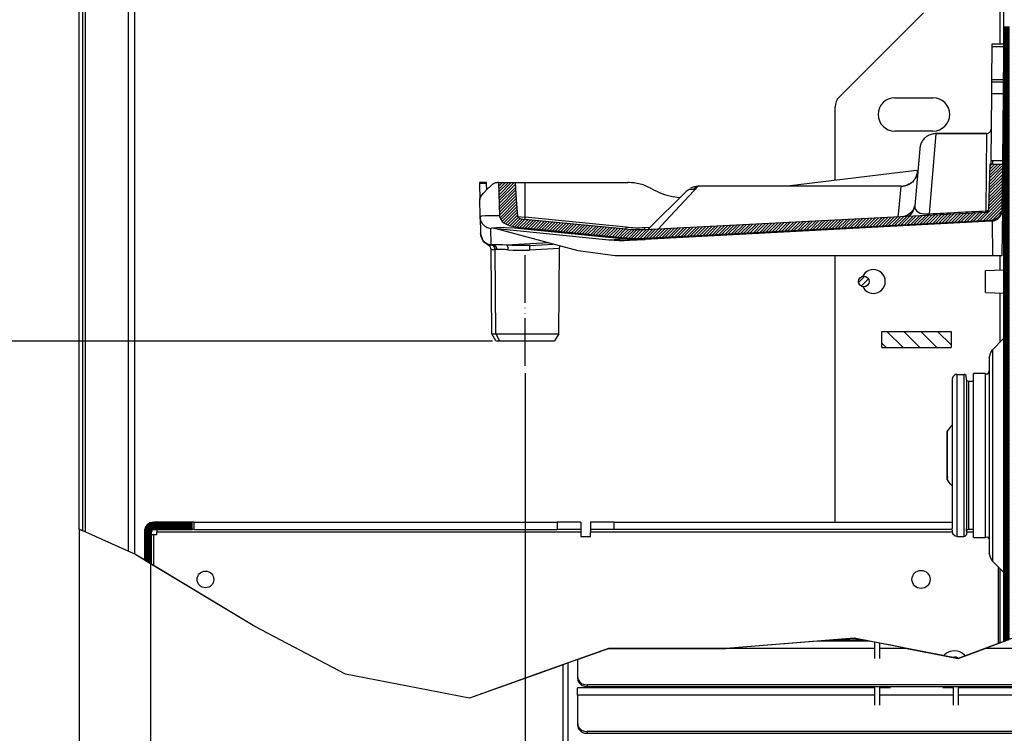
# Model space of a CAD drawing. Header units: inches. Extents: x -626 to 4489, y 2807 to 4201.
# Tile 6 of 52: x -310 to -104, y 3417 to 3567. Entities that reach past the tile are written whole.
import ezdxf

# ---------------------------------------------------------------- set-up
doc = ezdxf.new("R2010")
doc.units = ezdxf.units.IN
doc.linetypes.add('PHANTOM', pattern=[13, 10, -1, 0, -1, 0, -1])
doc.layers.add('1', color=7, linetype='Continuous')
doc.styles.add('CONVERTER_11', font='txt.shx', dxfattribs={"width": 0.9})
doc.dimstyles.new('ME10_DIM_62', dxfattribs={"dimtxt": 12, "dimasz": 12, "dimexe": 2, "dimexo": 1.5, "dimgap": 2, "dimtad": 1, "dimdsep": 46, "dimtxsty": 'CONVERTER_11', "dimsah": 1, "dimcen": 0.09, "dimclrd": 2, "dimclre": 2, "dimclrt": 2, "dimadec": 0, "dimazin": 0, "dimtfac": 1, "dimtdec": 4, "dimtofl": 0, "dimtmove": 0, "dimatfit": 0, "dimfxl": 1, "dimtolj": 1, "dimtzin": 0, "dimarcsym": 0})
doc.dimstyles.new('ME10_DIM_63', dxfattribs={"dimtxt": 12, "dimasz": 12, "dimexe": 2, "dimexo": 1.5, "dimgap": 2, "dimtad": 1, "dimdsep": 46, "dimtxsty": 'CONVERTER_11', "dimsah": 1, "dimcen": 0.09, "dimclrd": 2, "dimclre": 2, "dimclrt": 2, "dimadec": 0, "dimazin": 0, "dimtfac": 1, "dimtdec": 4, "dimtofl": 0, "dimtmove": 0, "dimatfit": 0, "dimfxl": 1, "dimtolj": 1, "dimtzin": 0, "dimarcsym": 0})
doc.dimstyles.new('ME10_DIM_65', dxfattribs={"dimtxt": 12, "dimasz": 12, "dimexe": 2, "dimexo": 1.5, "dimgap": 2, "dimtad": 1, "dimdsep": 46, "dimtxsty": 'CONVERTER_11', "dimsah": 1, "dimcen": 0.09, "dimclrd": 2, "dimclre": 2, "dimclrt": 2, "dimadec": 0, "dimazin": 0, "dimtfac": 1, "dimtdec": 4, "dimtofl": 0, "dimtmove": 0, "dimatfit": 0, "dimfxl": 1, "dimtolj": 1, "dimtzin": 0, "dimarcsym": 0})
doc.dimstyles.new('ME10_DIM_66', dxfattribs={"dimtxt": 12, "dimasz": 12, "dimexe": 2, "dimexo": 1.5, "dimgap": 2, "dimtad": 1, "dimdsep": 46, "dimtxsty": 'CONVERTER_11', "dimsah": 1, "dimcen": 0.09, "dimclrd": 2, "dimclre": 2, "dimclrt": 2, "dimadec": 0, "dimazin": 0, "dimtfac": 1, "dimtdec": 4, "dimtofl": 0, "dimtmove": 0, "dimatfit": 0, "dimfxl": 1, "dimtolj": 1, "dimtzin": 0, "dimarcsym": 0})
doc.dimstyles.new('ME10_DIM_67', dxfattribs={"dimtxt": 12, "dimasz": 12, "dimexe": 2, "dimexo": 1.5, "dimgap": 2, "dimtad": 1, "dimdsep": 46, "dimtxsty": 'CONVERTER_11', "dimsah": 1, "dimcen": 0.09, "dimclrd": 2, "dimclre": 2, "dimclrt": 2, "dimadec": 0, "dimazin": 0, "dimtfac": 1, "dimtdec": 4, "dimtofl": 0, "dimtmove": 0, "dimatfit": 0, "dimfxl": 1, "dimtolj": 1, "dimtzin": 0, "dimarcsym": 0})
doc.dimstyles.new('ME10_DIM_68', dxfattribs={"dimtxt": 12, "dimasz": 12, "dimexe": 2, "dimexo": 1.5, "dimgap": 2, "dimtad": 1, "dimdsep": 46, "dimtxsty": 'CONVERTER_11', "dimsah": 1, "dimcen": 0.09, "dimclrd": 2, "dimclre": 2, "dimclrt": 2, "dimadec": 0, "dimazin": 0, "dimtfac": 1, "dimtdec": 4, "dimtofl": 0, "dimtmove": 0, "dimatfit": 0, "dimfxl": 1, "dimtolj": 1, "dimtzin": 0, "dimarcsym": 0})

# ---------------------------------------------------------------- blocks, each defined once
blk = doc.blocks.new('*D129')
at = {"layer": '1', "color": 3, "lineweight": -2, "transparency": 16777216}
for p, q in [((-204.4, 3492.73), (-204.4, 3239.29)), ((-297.93, 3397.17), (-297.93, 3239.29)), ((-285.93, 3241.29), (-270.26, 3241.29)), ((-216.4, 3241.29), (-232.06, 3241.29))]:
    blk.add_line(p, q, dxfattribs=at)
at = {"layer": '1', "color": 3, "transparency": 16777216}
for points in [[(-285.93, 3243.29), (-285.93, 3239.29), (-297.93, 3241.29)], [(-216.4, 3243.29), (-216.4, 3239.29), (-204.4, 3241.29)]]:
    blk.add_solid(points, dxfattribs=at)
at = {"layer": 'Defpoints', "color": 0, "transparency": 16777216}
for p in [(-204.4, 3494.23), (-297.93, 3398.67), (-204.4, 3241.29)]:
    blk.add_point(p, dxfattribs=at)
at = {"layer": '1', "color": 3, "transparency": 16777216, "insert": (-251.16, 3241.29), "char_height": 12, "attachment_point": 5, "rotation": 0.0001, "style": 'CONVERTER_11'}
blk.add_mtext('\\A1;93,5', dxfattribs=at)
blk = doc.blocks.new('*D130')
at = {"layer": '1', "color": 3, "lineweight": -2, "transparency": 16777216}
for p, q in [((-211.29, 3499.46), (-376.34, 3499.46)), ((-374.34, 3487.46), (-374.34, 3430.42)), ((-374.34, 3327.97), (-374.34, 3385.02)), ((-294.43, 3315.97), (-376.34, 3315.97))]:
    blk.add_line(p, q, dxfattribs=at)
at = {"layer": '1', "color": 3, "transparency": 16777216}
for points in [[(-376.34, 3487.46), (-372.34, 3487.46), (-374.34, 3499.46)], [(-376.34, 3327.97), (-372.34, 3327.97), (-374.34, 3315.97)]]:
    blk.add_solid(points, dxfattribs=at)
at = {"layer": 'Defpoints', "color": 0, "transparency": 16777216}
for p in [(-374.34, 3499.46), (-209.79, 3499.46), (-292.93, 3315.97)]:
    blk.add_point(p, dxfattribs=at)
at = {"layer": '1', "color": 3, "transparency": 16777216, "insert": (-374.34, 3407.72), "char_height": 12, "attachment_point": 5, "rotation": 90, "style": 'CONVERTER_11'}
blk.add_mtext('\\A1;182,5', dxfattribs=at)
blk = doc.blocks.new('*D132')
at = {"layer": '1', "color": 3, "lineweight": -2, "transparency": 16777216}
for p, q in [((-423.39, 3958.25), (-620.51, 3958.25)), ((-618.51, 3946.25), (-618.51, 3653.51)), ((-618.51, 3327.97), (-618.51, 3620.71)), ((-294.43, 3315.97), (-620.51, 3315.97))]:
    blk.add_line(p, q, dxfattribs=at)
at = {"layer": '1', "color": 3, "transparency": 16777216}
for points in [[(-620.51, 3946.25), (-616.51, 3946.25), (-618.51, 3958.25)], [(-620.51, 3327.97), (-616.51, 3327.97), (-618.51, 3315.97)]]:
    blk.add_solid(points, dxfattribs=at)
at = {"layer": 'Defpoints', "color": 0, "transparency": 16777216}
for p in [(-618.51, 3958.25), (-421.89, 3958.25), (-292.93, 3315.97)]:
    blk.add_point(p, dxfattribs=at)
at = {"layer": '1', "color": 3, "transparency": 16777216, "insert": (-618.51, 3637.11), "char_height": 12, "attachment_point": 5, "rotation": 90, "style": 'CONVERTER_11'}
blk.add_mtext('\\A1;642', dxfattribs=at)
blk = doc.blocks.new('*D133')
at = {"layer": '1', "color": 3, "lineweight": -2, "transparency": 16777216}
for p, q in [((-423.28, 3914.9), (-560.46, 3914.9)), ((-558.46, 3902.9), (-558.46, 3631.83)), ((-558.46, 3327.97), (-558.46, 3599.03)), ((-294.43, 3315.97), (-560.46, 3315.97))]:
    blk.add_line(p, q, dxfattribs=at)
at = {"layer": '1', "color": 3, "transparency": 16777216}
for points in [[(-560.46, 3902.9), (-556.46, 3902.9), (-558.46, 3914.9)], [(-560.46, 3327.97), (-556.46, 3327.97), (-558.46, 3315.97)]]:
    blk.add_solid(points, dxfattribs=at)
at = {"layer": 'Defpoints', "color": 0, "transparency": 16777216}
for p in [(-558.46, 3914.9), (-421.78, 3914.9), (-292.93, 3315.97)]:
    blk.add_point(p, dxfattribs=at)
at = {"layer": '1', "color": 3, "transparency": 16777216, "insert": (-558.46, 3615.43), "char_height": 12, "attachment_point": 5, "rotation": 90, "style": 'CONVERTER_11'}
blk.add_mtext('\\A1;599', dxfattribs=at)
blk = doc.blocks.new('*D134')
at = {"layer": '1', "color": 3, "lineweight": -2, "transparency": 16777216}
for p, q in [((-423.03, 3868.55), (-505.7, 3868.55)), ((-503.7, 3856.55), (-503.7, 3608.66)), ((-503.7, 3327.97), (-503.7, 3575.86)), ((-294.43, 3315.97), (-505.7, 3315.97))]:
    blk.add_line(p, q, dxfattribs=at)
at = {"layer": '1', "color": 3, "transparency": 16777216}
for points in [[(-505.7, 3856.55), (-501.7, 3856.55), (-503.7, 3868.55)], [(-505.7, 3327.97), (-501.7, 3327.97), (-503.7, 3315.97)]]:
    blk.add_solid(points, dxfattribs=at)
at = {"layer": 'Defpoints', "color": 0, "transparency": 16777216}
for p in [(-421.53, 3868.55), (-503.7, 3315.97), (-292.93, 3315.97)]:
    blk.add_point(p, dxfattribs=at)
at = {"layer": '1', "color": 3, "transparency": 16777216, "insert": (-503.7, 3592.26), "char_height": 12, "attachment_point": 5, "rotation": 90, "style": 'CONVERTER_11'}
blk.add_mtext('\\A1;552', dxfattribs=at)
blk = doc.blocks.new('*D135')
at = {"layer": '1', "color": 3, "lineweight": -2, "transparency": 16777216}
for p, q in [((-423.07, 3627.76), (-445.03, 3627.76)), ((-443.03, 3615.76), (-443.03, 3486.47)), ((-443.03, 3327.97), (-443.03, 3457.27)), ((-294.43, 3315.97), (-445.03, 3315.97))]:
    blk.add_line(p, q, dxfattribs=at)
at = {"layer": '1', "color": 3, "transparency": 16777216}
for points in [[(-445.03, 3615.76), (-441.03, 3615.76), (-443.03, 3627.76)], [(-445.03, 3327.97), (-441.03, 3327.97), (-443.03, 3315.97)]]:
    blk.add_solid(points, dxfattribs=at)
at = {"layer": 'Defpoints', "color": 0, "transparency": 16777216}
for p in [(-421.57, 3627.76), (-443.03, 3315.97), (-292.93, 3315.97)]:
    blk.add_point(p, dxfattribs=at)
at = {"layer": '1', "color": 3, "transparency": 16777216, "insert": (-443.03, 3471.87), "char_height": 12, "attachment_point": 5, "rotation": 90, "style": 'CONVERTER_11'}
blk.add_mtext('\\A1;312', dxfattribs=at)

msp = doc.modelspace()

# ---------------------------------------------------------------- hatches: boundary and pattern name
at = {"linetype": 'Continuous'}
h = msp.add_hatch(dxfattribs=at)
h.set_pattern_fill('_USER', color=253, scale=0.055243, angle=135, pattern_type=0)
h.set_pattern_definition([(135, (0, 0), (-0.0390625, -0.0390625), [])])
h.paths.add_polyline_path([(-104.127, 3565.372), (-104.127, 3436.434), (-102.927, 3436.881), (-102.927, 3503.85), (-102.927, 3519.176), (-102.927, 3565.372)])
h = msp.add_hatch(dxfattribs=at)
h.set_pattern_fill('_USER', color=253, scale=0.441942, angle=45, pattern_type=0)
h.set_pattern_definition([(45, (0, 0), (-0.3125, 0.3125), [])])
edge = h.paths.add_edge_path()
edge.add_line((-206.161, 3523.325), (-207.666, 3523.682))
edge.add_line((-207.666, 3523.682), (-208.381, 3523.975))
edge.add_line((-208.381, 3523.975), (-208.878, 3524.275))
edge.add_line((-208.878, 3524.275), (-209.21, 3524.556))
edge.add_line((-209.21, 3524.556), (-209.594, 3525.082))
edge.add_line((-209.594, 3525.082), (-209.709, 3525.387))
edge.add_line((-209.709, 3525.387), (-209.756, 3525.71))
edge.add_line((-209.756, 3525.71), (-209.969, 3532.69))
edge.add_line((-209.969, 3532.69), (-206.525, 3532.69))
edge.add_line((-206.525, 3532.69), (-206.275, 3529.132))
edge.add_line((-206.275, 3529.132), (-205.989, 3525.571))
edge.add_line((-205.989, 3525.571), (-205.978, 3525.524))
edge.add_line((-205.978, 3525.524), (-205.955, 3525.474))
edge.add_line((-205.955, 3525.474), (-205.888, 3525.389))
edge.add_line((-205.888, 3525.389), (-205.711, 3525.26))
edge.add_line((-205.711, 3525.26), (-205.308, 3525.093))
edge.add_line((-205.308, 3525.093), (-204.45, 3524.931))
edge.add_line((-204.45, 3524.931), (-183.25, 3522.882))
edge.add_line((-183.25, 3522.882), (-182.28, 3522.806))
edge.add_line((-182.28, 3522.806), (-180.333, 3522.762))
edge.add_line((-180.333, 3522.762), (-179.36, 3522.794))
edge.add_line((-179.36, 3522.794), (-107.847, 3526.437))
edge.add_arc((-107.877, 3527.016), 0.58, 272.94328, 358.11215)
edge.add_line((-107.297, 3526.997), (-107.032, 3536.543))
edge.add_line((-107.032, 3536.543), (-106.374, 3536.554))
edge.add_line((-106.374, 3536.554), (-104.38, 3536.554))
edge.add_line((-104.38, 3536.554), (-104.514, 3527.034))
edge.add_line((-104.514, 3527.034), (-104.617, 3526.378))
edge.add_line((-104.617, 3526.378), (-104.897, 3525.777))
edge.add_line((-104.897, 3525.777), (-105.173, 3525.43))
edge.add_line((-105.173, 3525.43), (-105.51, 3525.14))
edge.add_line((-105.51, 3525.14), (-106.101, 3524.835))
edge.add_line((-106.101, 3524.835), (-106.754, 3524.708))
edge.add_line((-106.754, 3524.708), (-179.262, 3520.932))
edge.add_line((-179.262, 3520.932), (-180.306, 3520.897))
edge.add_line((-180.306, 3520.897), (-182.394, 3520.945))
edge.add_line((-182.394, 3520.945), (-183.435, 3521.028))
edge.add_line((-183.435, 3521.028), (-204.63, 3523.126))
edge.add_line((-204.63, 3523.126), (-206.161, 3523.325))
h = msp.add_hatch(dxfattribs=at)
h.set_pattern_fill('_USER', color=253, scale=0.883883, angle=45, pattern_type=0)
h.set_pattern_definition([(45, (0, 0), (-0.625, 0.625), [])])
edge = h.paths.add_edge_path()
edge.add_arc((-133.427, 3511.952), 1.12, 0, 360)
h = msp.add_hatch(dxfattribs=at)
h.set_pattern_fill('_USER', color=253, scale=2.5, angle=135, pattern_type=0)
h.set_pattern_definition([(135, (0, 0), (-1.767767, -1.767767), [])])
h.paths.add_polyline_path([(-129.627, 3498.101), (-129.627, 3501.472), (-115.127, 3501.472), (-115.127, 3498.101)])
h = msp.add_hatch(dxfattribs=at)
h.set_pattern_fill('_USER', color=253, scale=0.078125, angle=135, pattern_type=0)
h.set_pattern_definition([(135, (0, 0), (-0.0552427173, -0.0552427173), [])])
edge = h.paths.add_edge_path()
edge.add_line((-284.227, 3459.472), (-284.227, 3453.547))
edge.add_line((-284.227, 3453.547), (-282.727, 3452.641))
edge.add_line((-282.727, 3452.641), (-282.727, 3459.472))
edge.add_arc((-282.227, 3459.472), 0.5, 89.99897, 180.00103, ccw=False)
edge.add_line((-282.227, 3459.972), (-274.227, 3459.972))
edge.add_line((-274.227, 3459.972), (-274.227, 3461.472))
edge.add_line((-274.227, 3461.472), (-282.227, 3461.472))
edge.add_arc((-282.227, 3459.472), 2, 89.99974, 180.00026)

# ---------------------------------------------------------------- linework, layer by layer
at = {"color": 9, "linetype": 'Continuous'}
for p, q in [((-287.527, 3455.34), (-287.527, 4022.972)), ((-296.627, 4012.053), (-296.627, 3459.435)), ((-104.927, 3573.295), (-104.927, 3561.722)), ((-104.127, 3565.372), (-102.927, 3565.372)), ((-104.127, 3561.166), (-106.579, 3561.166)), ((-104.14, 3554.259), (-106.639, 3554.259)), ((-106.664, 3551.362), (-104.165, 3551.362)), ((-119.624, 3526.151), (-118.229, 3542.961)), ((-107.729, 3542.961), (-118.229, 3542.961)), ((-107.729, 3542.961), (-107.872, 3526.74)), ((-104.288, 3537.259), (-106.374, 3537.259)), ((-106.374, 3536.554), (-106.374, 3537.259)), ((-212.479, 3532.455), (-213.979, 3532.455)), ((-204.398, 3525.451), (-204.398, 3532.69)), ((-174.94, 3524.64), (-168.067, 3531.972)), ((-126.093, 3526.722), (-125.617, 3531.843)), ((-125.617, 3531.843), (-125.607, 3531.972)), ((-122.935, 3527.159), (-123.342, 3526.539)), ((-122.761, 3527.821), (-122.699, 3527.246)), ((-122.699, 3527.246), (-122.335, 3526.696)), ((-213.584, 3525.633), (-213.858, 3525.507)), ((-212.773, 3525.712), (-213.584, 3525.633)), ((-211.472, 3525.738), (-212.773, 3525.712)), ((-209.756, 3525.71), (-211.472, 3525.738)), ((-205.989, 3525.571), (-204.398, 3525.451)), ((-183.204, 3523.34), (-204.398, 3525.451)), ((-126.207, 3525.499), (-126.093, 3526.722)), ((-124.953, 3525.597), (-125.063, 3525.557)), ((-124.249, 3525.852), (-124.953, 3525.597)), ((-123.745, 3526.169), (-124.249, 3525.852)), ((-123.342, 3526.539), (-123.745, 3526.169)), ((-122.335, 3526.696), (-121.976, 3526.447)), ((-121.976, 3526.447), (-121.591, 3526.284)), ((-121.591, 3526.284), (-121.216, 3526.187)), ((-121.216, 3526.187), (-120.877, 3526.135)), ((-120.877, 3526.135), (-120.591, 3526.112)), ((-120.591, 3526.112), (-120.118, 3526.11)), ((-120.118, 3526.11), (-119.624, 3526.151)), ((-119.582, 3525.837), (-119.624, 3526.151)), ((-107.86, 3526.436), (-107.872, 3526.74)), ((-107.374, 3526.84), (-107.356, 3526.849)), ((-211.604, 3523.072), (-211.308, 3523.22)), ((-211.545, 3519.669), (-211.604, 3523.072)), ((-211.308, 3523.22), (-210.435, 3523.295)), ((-210.435, 3523.295), (-209.568, 3523.301)), ((-209.568, 3523.301), (-208.511, 3523.272)), ((-208.511, 3523.272), (-206.663, 3523.165)), ((-206.663, 3523.165), (-204.645, 3522.99)), ((-179.384, 3523.251), (-178.17, 3523.315)), ((-178.394, 3523.091), (-178.529, 3522.918)), ((-176.537, 3522.938), (-174.94, 3524.64)), ((-204.645, 3522.99), (-183.451, 3520.879)), ((-183.25, 3522.882), (-183.24, 3522.977)), ((-179.365, 3522.887), (-179.36, 3522.794)), ((-178.531, 3522.869), (-178.533, 3522.836)), ((-178.529, 3522.918), (-178.531, 3522.869)), ((-212.203, 3519.632), (-212.036, 3519.609)), ((-212.036, 3519.609), (-211.544, 3519.607)), ((-211.545, 3519.669), (-211.544, 3519.607)), ((-211.073, 3519.623), (-211.545, 3519.669)), ((-211.467, 3519.61), (-211.544, 3519.607)), ((-210.507, 3519.632), (-211.073, 3519.623)), ((-209.86, 3519.626), (-210.507, 3519.632)), ((-209.14, 3519.607), (-209.86, 3519.626)), ((-208.356, 3519.574), (-209.14, 3519.607)), ((-199.546, 3520.035), (-208.356, 3519.574)), ((-207.187, 3519.52), (-208.356, 3519.574)), ((-205.95, 3519.479), (-207.187, 3519.52)), ((-204.676, 3519.469), (-205.95, 3519.479)), ((-204.505, 3519.474), (-204.676, 3519.469)), ((-186.865, 3520.7), (-183.451, 3520.879)), ((-211.566, 3518.709), (-211.36, 3518.663)), ((-211.36, 3518.663), (-210.756, 3518.623)), ((-210.756, 3518.623), (-210.688, 3518.626)), ((-210.553, 3500.965), (-210.688, 3518.626)), ((-207.958, 3518.591), (-206.906, 3518.534)), ((-206.906, 3518.534), (-204.636, 3518.478)), ((-204.636, 3518.478), (-203.476, 3518.517)), ((-197.237, 3518.889), (-203.476, 3518.517)), ((-197.267, 3518.887), (-197.237, 3518.889)), ((-197.237, 3518.889), (-197.267, 3518.887)), ((-104.927, 3517.334), (-104.927, 3514.384)), ((-104.927, 3509.544), (-104.927, 3499.169)), ((-210.553, 3500.965), (-209.793, 3499.465)), ((-106.482, 3497.614), (-106.482, 3453.331)), ((-113.926, 3492.472), (-113.926, 3469.568)), ((-112.427, 3492.472), (-112.427, 3469.568)), ((-107.927, 3458.272), (-107.927, 3492.672)), ((-111.427, 3490.887), (-111.427, 3490.972)), ((-111.427, 3459.972), (-111.427, 3490.887)), ((-115.909, 3480.494), (-115.909, 3480.623)), ((-115.909, 3470.321), (-115.909, 3480.494)), ((-113.926, 3469.568), (-113.926, 3458.472)), ((-112.427, 3469.568), (-112.427, 3458.472)), ((-281.627, 3459.472), (-192.727, 3459.472)), ((-190.727, 3459.472), (-114.851, 3459.472)), ((-111.927, 3459.472), (-110.427, 3459.472)), ((-282.227, 3452.339), (-282.227, 3458.872)), ((-282.927, 3452.762), (-282.927, 3398.672)), ((-104.927, 3451.775), (-104.927, 3436.135)), ((-139.597, 3436.547), (-139.597, 3436.802)), ((-139.097, 3436.547), (-139.097, 3436.802)), ((-131.127, 3434.998), (-162.277, 3434.998)), ((-124.388, 3434.998), (-130.127, 3434.998)), ((54.323, 3434.998), (-107.974, 3434.998)), ((-196.477, 3398.772), (-196.477, 3431.585)), ((-191.427, 3427.359), (-191.427, 3427.002)), ((-139.597, 3426.747), (-139.597, 3427.002)), ((-139.097, 3426.747), (-139.097, 3427.002)), ((-104.927, 3427.002), (-104.927, 3426.747)), ((-131.127, 3425.198), (-193.427, 3425.198)), ((-114.627, 3425.198), (-130.127, 3425.198)), ((54.323, 3425.198), (-113.627, 3425.198)), ((-191.427, 3417.559), (-191.427, 3417.202))]:
    msp.add_line(p, q, dxfattribs=at)
at = {"color": 7, "linetype": 'Continuous'}
for p, q in [((-286.227, 3454.755), (-286.227, 4022.972)), ((-297.127, 3459.66), (-297.127, 4011.871)), ((-297.927, 3460.02), (-297.927, 4001.581)), ((-104.127, 3569.372), (-104.127, 3565.372)), ((-120.927, 3568.307), (-138.548, 3550.685)), ((-104.127, 3565.372), (-104.127, 3436.434)), ((-106.579, 3561.166), (-106.639, 3554.259)), ((-106.574, 3561.722), (-106.579, 3561.166)), ((-104.127, 3561.722), (-106.574, 3561.722)), ((-106.639, 3554.259), (-106.644, 3553.703)), ((-104.145, 3553.703), (-104.14, 3554.259)), ((-104.14, 3554.259), (-104.127, 3555.776)), ((-106.644, 3553.703), (-106.664, 3551.362)), ((-104.145, 3553.703), (-106.644, 3553.703)), ((-104.165, 3551.362), (-104.145, 3553.703)), ((-126.927, 3550.472), (-118.927, 3550.472)), ((-106.664, 3551.362), (-106.787, 3537.255)), ((-104.288, 3537.259), (-104.165, 3551.362)), ((-139.427, 3533.203), (-139.427, 3548.564)), ((-104.212, 3545.972), (-104.188, 3545.972)), ((-104.188, 3545.972), (-104.127, 3545.972)), ((-118.927, 3543.472), (-126.927, 3543.472)), ((-118.229, 3542.961), (-107.729, 3542.961)), ((-121.716, 3539.767), (-122.761, 3527.821)), ((-107.032, 3536.543), (-107.297, 3526.997)), ((-106.374, 3536.554), (-107.032, 3536.543)), ((-106.787, 3537.255), (-106.793, 3536.55)), ((-106.374, 3536.554), (-104.38, 3536.554)), ((-104.38, 3536.554), (-104.514, 3527.034)), ((-104.38, 3536.554), (-104.295, 3536.554)), ((-104.378, 3527.047), (-104.295, 3536.554)), ((-104.127, 3536.005), (-104.3, 3535.956)), ((-104.295, 3536.554), (-104.288, 3537.259)), ((-149.451, 3531.972), (-122.965, 3535.224)), ((-122.965, 3535.224), (-122.105, 3535.319)), ((-122.741, 3533.384), (-122.816, 3533.296)), ((-122.668, 3533.483), (-122.741, 3533.384)), ((-122.596, 3533.593), (-122.668, 3533.483)), ((-122.526, 3533.716), (-122.596, 3533.593)), ((-122.459, 3533.854), (-122.526, 3533.716)), ((-122.394, 3534.009), (-122.459, 3533.854)), ((-122.331, 3534.182), (-122.394, 3534.009)), ((-122.272, 3534.377), (-122.331, 3534.182)), ((-122.217, 3534.597), (-122.272, 3534.377)), ((-122.167, 3534.845), (-122.217, 3534.597)), ((-122.122, 3535.126), (-122.167, 3534.845)), ((-212.483, 3532.69), (-213.983, 3532.69)), ((-213.983, 3532.69), (-213.983, 3532.674)), ((-213.983, 3532.674), (-213.982, 3532.629)), ((-213.982, 3532.629), (-213.981, 3532.555)), ((-213.981, 3532.555), (-213.979, 3532.455)), ((-213.979, 3532.455), (-213.92, 3529.06)), ((-213.12, 3530.488), (-212.202, 3531.417)), ((-212.482, 3532.674), (-212.483, 3532.69)), ((-212.482, 3532.629), (-212.482, 3532.674)), ((-212.48, 3532.555), (-212.482, 3532.629)), ((-212.479, 3532.455), (-212.48, 3532.555)), ((-212.456, 3531.16), (-212.479, 3532.455)), ((-212.202, 3531.417), (-211.02, 3532.455)), ((-211.02, 3532.455), (-210.671, 3532.637)), ((-210.281, 3532.69), (-210.671, 3532.637)), ((-210.671, 3532.637), (-210.281, 3532.69)), ((-209.969, 3532.69), (-210.281, 3532.69)), ((-209.969, 3532.69), (-209.756, 3525.71)), ((-209.969, 3532.69), (-206.525, 3532.69)), ((-206.525, 3532.69), (-206.275, 3529.132)), ((-206.525, 3532.69), (-204.398, 3532.69)), ((-204.398, 3532.69), (-183.25, 3532.69)), ((-183.25, 3532.69), (-182.874, 3532.69)), ((-168.067, 3531.972), (-169.135, 3531.208)), ((-168.067, 3531.972), (-125.607, 3531.972)), ((-125.612, 3531.902), (-125.617, 3531.843)), ((-125.607, 3531.972), (-125.612, 3531.902)), ((-125.612, 3531.902), (-125.237, 3531.936)), ((-125.609, 3531.933), (-125.612, 3531.902)), ((-125.607, 3531.972), (-125.237, 3531.936)), ((-125.093, 3531.94), (-125.237, 3531.936)), ((-124.949, 3531.953), (-125.093, 3531.94)), ((-124.806, 3531.975), (-124.949, 3531.953)), ((-124.664, 3532.005), (-124.806, 3531.975)), ((-124.522, 3532.045), (-124.664, 3532.005)), ((-124.381, 3532.094), (-124.522, 3532.045)), ((-124.346, 3532.108), (-124.381, 3532.094)), ((-123.978, 3532.323), (-124.346, 3532.108)), ((-123.887, 3532.359), (-123.978, 3532.323)), ((-123.768, 3532.417), (-123.887, 3532.359)), ((-123.65, 3532.483), (-123.768, 3532.417)), ((-123.533, 3532.558), (-123.65, 3532.483)), ((-123.419, 3532.642), (-123.533, 3532.558)), ((-123.306, 3532.736), (-123.419, 3532.642)), ((-123.262, 3532.778), (-123.306, 3532.736)), ((-123.251, 3532.788), (-123.262, 3532.778)), ((-122.931, 3533.183), (-123.251, 3532.788)), ((-122.892, 3533.218), (-122.931, 3533.183)), ((-122.816, 3533.296), (-122.892, 3533.218)), ((-213.923, 3529.254), (-213.715, 3529.745)), ((-213.858, 3525.507), (-213.923, 3529.254)), ((-213.715, 3529.745), (-213.12, 3530.488)), ((-170.646, 3530.838), (-178.394, 3523.091)), ((-173.552, 3529.756), (-171.922, 3529.562)), ((-170.646, 3530.838), (-171.208, 3530.276)), ((-170.015, 3531.199), (-170.646, 3530.838)), ((-169.712, 3531.259), (-170.015, 3531.199)), ((-169.418, 3531.258), (-169.712, 3531.259)), ((-169.312, 3531.238), (-169.418, 3531.258)), ((-169.223, 3531.222), (-169.312, 3531.238)), ((-169.135, 3531.208), (-169.223, 3531.222)), ((-104.369, 3527.993), (-104.355, 3529.678)), ((-104.127, 3530.405), (-104.348, 3530.467)), ((-206.275, 3529.132), (-205.989, 3525.571)), ((-122.856, 3527.293), (-122.987, 3526.938)), ((-122.761, 3527.821), (-122.935, 3527.159)), ((-122.761, 3527.821), (-122.856, 3527.293)), ((-104.375, 3527.305), (-104.127, 3527.315)), ((-104.374, 3527.417), (-104.372, 3527.662)), ((-104.372, 3527.662), (-104.369, 3527.993)), ((-213.858, 3525.507), (-213.798, 3522.104)), ((-213.808, 3525.057), (-213.858, 3525.507)), ((-209.756, 3525.71), (-209.709, 3525.387)), ((-209.709, 3525.387), (-209.594, 3525.082)), ((-205.989, 3525.571), (-205.978, 3525.524)), ((-205.978, 3525.524), (-205.955, 3525.474)), ((-205.955, 3525.474), (-205.888, 3525.389)), ((-205.888, 3525.389), (-205.711, 3525.26)), ((-205.711, 3525.26), (-205.308, 3525.093)), ((-205.308, 3525.093), (-204.45, 3524.931)), ((-107.847, 3526.437), (-179.36, 3522.794)), ((-124.057, 3525.609), (-123.666, 3525.924)), ((-123.666, 3525.924), (-124.003, 3525.652)), ((-123.632, 3525.963), (-123.666, 3525.924)), ((-123.316, 3526.329), (-123.632, 3525.963)), ((-123.052, 3526.773), (-123.316, 3526.329)), ((-105.51, 3525.14), (-106.101, 3524.835)), ((-105.173, 3525.43), (-105.51, 3525.14)), ((-104.897, 3525.777), (-105.173, 3525.43)), ((-104.617, 3526.378), (-104.897, 3525.777)), ((-104.514, 3527.034), (-104.617, 3526.378)), ((-104.514, 3527.034), (-104.378, 3527.047)), ((-104.378, 3527.047), (-104.462, 3517.334)), ((-210.984, 3523.1), (-186.865, 3520.7)), ((-193.277, 3518.356), (-210.984, 3523.1)), ((-209.594, 3525.082), (-209.21, 3524.556)), ((-209.21, 3524.556), (-208.878, 3524.275)), ((-208.878, 3524.275), (-208.381, 3523.975)), ((-208.381, 3523.975), (-207.666, 3523.682)), ((-207.666, 3523.682), (-206.161, 3523.325)), ((-206.161, 3523.325), (-204.63, 3523.126)), ((-183.435, 3521.028), (-204.63, 3523.126)), ((-183.25, 3522.882), (-204.45, 3524.931)), ((-106.754, 3524.708), (-179.262, 3520.932)), ((-106.747, 3524.573), (-179.254, 3520.774)), ((-178.71, 3522.827), (-178.394, 3523.091)), ((-106.101, 3524.835), (-106.754, 3524.708)), ((-106.398, 3517.334), (-106.462, 3524.603)), ((-213.134, 3520.267), (-213.798, 3522.104)), ((-182.394, 3520.945), (-183.435, 3521.028)), ((-182.28, 3522.806), (-183.25, 3522.882)), ((-180.333, 3522.762), (-182.28, 3522.806)), ((-179.36, 3522.794), (-180.333, 3522.762)), ((-104.418, 3522.423), (-104.127, 3522.411)), ((-212.203, 3519.632), (-213.134, 3520.267)), ((-211.743, 3519.268), (-212.203, 3519.632)), ((-211.566, 3518.709), (-211.743, 3519.268)), ((-203.399, 3519.506), (-204.505, 3519.474)), ((-203.399, 3519.506), (-198.525, 3519.762)), ((-197.298, 3518.915), (-197.074, 3519.373)), ((-197.267, 3518.887), (-197.298, 3518.915)), ((-182.542, 3520.6), (-179.254, 3520.774)), ((-180.306, 3520.897), (-182.394, 3520.945)), ((-180.346, 3520.737), (-179.254, 3520.774)), ((-179.262, 3520.932), (-180.306, 3520.897)), ((-211.411, 3500.965), (-211.566, 3518.709)), ((-197.385, 3500.965), (-197.237, 3518.889)), ((-185.513, 3517.334), (-193.277, 3518.356)), ((-106.398, 3517.334), (-185.513, 3517.334)), ((-139.427, 3461.472), (-139.427, 3517.334)), ((-104.462, 3517.334), (-106.398, 3517.334)), ((-133.195, 3513.72), (-133.653, 3513.034)), ((-107.927, 3514.264), (-104.127, 3514.416)), ((-107.927, 3513.591), (-107.927, 3514.264)), ((-107.927, 3509.664), (-107.927, 3513.591)), ((-133.645, 3510.859), (-133.195, 3510.184)), ((-107.927, 3509.664), (-104.127, 3509.512)), ((-211.411, 3500.965), (-210.877, 3500.965)), ((-210.545, 3499.465), (-211.411, 3500.965)), ((-210.877, 3500.965), (-210.553, 3500.965)), ((-210.553, 3500.965), (-197.385, 3500.965)), ((-197.385, 3500.965), (-198.251, 3499.465)), ((-129.627, 3498.101), (-129.627, 3501.472)), ((-129.627, 3501.472), (-115.127, 3501.472)), ((-115.127, 3501.472), (-115.127, 3498.101)), ((-210.545, 3499.465), (-209.793, 3499.465)), ((-209.793, 3499.465), (-198.251, 3499.465)), ((-104.127, 3499.969), (-106.482, 3497.614)), ((-129.627, 3498.101), (-115.127, 3498.101)), ((-107.127, 3495.945), (-106.832, 3497.039)), ((-106.832, 3497.039), (-106.482, 3497.614)), ((-107.127, 3495.945), (-107.127, 3454.999)), ((-114.268, 3492.412), (-114.792, 3491.972)), ((-113.926, 3492.472), (-114.268, 3492.412)), ((-113.926, 3492.472), (-112.427, 3492.472)), ((-112.256, 3492.442), (-112.427, 3492.472)), ((-111.994, 3492.222), (-112.256, 3492.442)), ((-111.927, 3491.304), (-111.994, 3492.222)), ((-110.427, 3468.89), (-110.427, 3492.672)), ((-107.927, 3492.672), (-110.427, 3492.672)), ((-107.927, 3492.672), (-107.636, 3492.515)), ((-107.636, 3492.515), (-107.413, 3492.595)), ((-107.413, 3492.595), (-107.139, 3493.062)), ((-107.139, 3493.062), (-107.127, 3493.199)), ((-114.792, 3491.972), (-114.926, 3491.472)), ((-114.926, 3491.472), (-114.926, 3460.12)), ((-111.919, 3491.385), (-111.927, 3491.472)), ((-111.927, 3491.304), (-111.927, 3459.64)), ((-111.748, 3491.089), (-111.919, 3491.385)), ((-111.427, 3490.972), (-111.748, 3491.089)), ((-110.427, 3490.972), (-111.427, 3490.972)), ((-114.926, 3481.823), (-115.354, 3481.395)), ((-115.921, 3480.602), (-115.981, 3480.265)), ((-115.81, 3479.969), (-115.981, 3480.265)), ((-115.965, 3479.981), (-115.981, 3480.265)), ((-115.971, 3479.774), (-115.965, 3479.981)), ((-115.965, 3478.923), (-115.971, 3479.774)), ((-115.965, 3479.981), (-115.949, 3480.21)), ((-115.958, 3479.389), (-115.965, 3479.981)), ((-115.949, 3480.21), (-115.921, 3480.602)), ((-115.909, 3480.623), (-115.921, 3480.602)), ((-115.354, 3481.395), (-115.909, 3480.623)), ((-115.968, 3478.562), (-115.965, 3478.923)), ((-115.965, 3474.936), (-115.968, 3478.562)), ((-115.965, 3478.923), (-115.958, 3479.389)), ((-115.962, 3477.866), (-115.965, 3478.923)), ((-115.965, 3476.008), (-115.962, 3477.866)), ((-115.968, 3472.382), (-115.965, 3476.008)), ((-115.962, 3473.078), (-115.965, 3474.936)), ((-115.971, 3471.17), (-115.965, 3472.021)), ((-115.965, 3472.021), (-115.968, 3472.382)), ((-115.965, 3472.021), (-115.962, 3473.078)), ((-115.958, 3471.555), (-115.965, 3472.021)), ((-115.965, 3470.964), (-115.958, 3471.555)), ((-115.981, 3470.679), (-115.965, 3470.964)), ((-115.949, 3470.734), (-115.981, 3470.679)), ((-115.921, 3470.342), (-115.981, 3470.679)), ((-115.965, 3470.964), (-115.971, 3471.17)), ((-115.921, 3470.342), (-115.965, 3470.964)), ((-115.81, 3470.975), (-115.949, 3470.734)), ((-115.921, 3470.342), (-115.909, 3470.321)), ((-115.354, 3469.549), (-115.909, 3470.321)), ((-114.926, 3469.122), (-115.354, 3469.549)), ((-110.427, 3458.272), (-110.427, 3468.89)), ((-274.227, 3461.472), (-282.227, 3461.472)), ((-273.873, 3461.472), (-274.227, 3461.472)), ((-274.227, 3459.972), (-274.227, 3461.472)), ((-273.873, 3461.472), (-197.727, 3461.472)), ((-273.873, 3461.472), (-273.873, 3459.972)), ((-197.727, 3461.472), (-197.727, 3459.972)), ((-192.727, 3461.472), (-197.727, 3461.472)), ((-192.727, 3461.472), (-192.727, 3459.972)), ((-185.727, 3461.472), (-190.727, 3461.472)), ((-190.727, 3461.472), (-190.727, 3459.972)), ((-185.727, 3461.472), (-114.926, 3461.472)), ((-185.727, 3459.972), (-185.727, 3461.472)), ((-297.927, 3460.02), (-297.927, 3398.672)), ((-284.227, 3459.472), (-284.227, 3453.547)), ((-282.727, 3452.641), (-282.727, 3459.472)), ((-282.227, 3459.972), (-274.227, 3459.972)), ((-281.627, 3459.972), (-281.627, 3459.472)), ((-281.627, 3458.872), (-281.627, 3459.472)), ((-273.873, 3459.972), (-274.227, 3459.972)), ((-273.873, 3459.972), (-197.727, 3459.972)), ((-192.727, 3459.972), (-197.727, 3459.972)), ((-192.727, 3459.972), (-192.727, 3459.472)), ((-192.727, 3459.472), (-192.727, 3458.472)), ((-185.727, 3459.972), (-190.727, 3459.972)), ((-190.727, 3459.972), (-190.727, 3459.472)), ((-190.727, 3458.472), (-190.727, 3459.472)), ((-114.909, 3459.972), (-185.727, 3459.972)), ((-114.792, 3458.972), (-114.926, 3460.12)), ((-111.919, 3459.559), (-111.927, 3460.12)), ((-111.927, 3459.64), (-111.927, 3458.972)), ((-111.748, 3459.855), (-111.919, 3459.559)), ((-111.427, 3459.972), (-111.748, 3459.855)), ((-110.427, 3459.972), (-111.427, 3459.972)), ((-110.427, 3459.972), (-111.427, 3459.972)), ((-282.727, 3458.872), (-282.227, 3458.872)), ((-282.227, 3458.872), (-281.627, 3458.872)), ((-192.727, 3458.472), (-190.727, 3458.472)), ((-114.268, 3458.532), (-114.792, 3458.972)), ((-113.926, 3458.472), (-114.268, 3458.532)), ((-113.926, 3458.472), (-112.427, 3458.472)), ((-112.256, 3458.502), (-112.427, 3458.472)), ((-111.994, 3458.722), (-112.256, 3458.502)), ((-111.927, 3458.972), (-111.994, 3458.722)), ((-110.427, 3458.272), (-107.927, 3458.272)), ((-107.927, 3458.272), (-107.636, 3458.429)), ((-107.636, 3458.429), (-107.413, 3458.349)), ((-107.413, 3458.349), (-107.139, 3457.882)), ((-107.139, 3457.882), (-107.127, 3457.746)), ((-106.832, 3453.905), (-107.127, 3454.999)), ((-106.482, 3453.331), (-106.832, 3453.905)), ((-106.482, 3453.331), (-104.127, 3450.975)), ((-105.227, 3436.023), (-105.227, 3452.075)), ((-132.288, 3436.547), (-143.028, 3436.547)), ((-139.858, 3436.802), (-133.589, 3436.802)), ((-138.427, 3436.547), (-138.427, 3436.802)), ((-131.127, 3432.889), (-131.127, 3436.319)), ((-130.127, 3436.123), (-130.127, 3432.889)), ((-193.427, 3432.674), (-193.427, 3429.149)), ((-116.548, 3433.593), (-116.626, 3433.477)), ((-114.427, 3433.172), (-114.747, 3433.108)), ((-113.575, 3432.908), (-113.776, 3433.043)), ((-112.192, 3433.424), (-112.306, 3433.593)), ((-195.427, 3398.772), (-195.427, 3431.96)), ((-193.427, 3429.149), (-193.427, 3428.791)), ((-193.427, 3425.198), (-193.427, 3426.747)), ((-131.127, 3426.747), (-193.427, 3426.747)), ((690.573, 3427.359), (-191.427, 3427.359)), ((-191.427, 3427.002), (690.573, 3427.002)), ((-138.427, 3426.747), (-138.427, 3427.002)), ((-131.127, 3423.089), (-131.127, 3427.002)), ((-130.127, 3427.002), (-130.127, 3423.089)), ((-127.827, 3426.747), (-130.127, 3426.747)), ((-129.527, 3427.002), (-129.527, 3426.747)), ((-114.627, 3426.747), (-116.827, 3426.747)), ((-115.227, 3427.002), (-115.227, 3426.747)), ((-114.627, 3423.089), (-114.627, 3427.002)), ((-113.627, 3427.002), (-113.627, 3423.089)), ((54.323, 3426.747), (-113.627, 3426.747)), ((-193.427, 3425.198), (-193.427, 3419.349)), ((-193.427, 3419.349), (-193.427, 3418.991)), ((690.573, 3417.559), (-191.427, 3417.559)), ((-191.427, 3417.202), (690.573, 3417.202))]:
    msp.add_line(p, q, dxfattribs=at)
at = {"color": 12, "linetype": 'Continuous'}
for p, q in [((-286.227, 3454.755), (-297.927, 3460.02)), ((-297.927, 3460.02), (-297.127, 3459.66)), ((-282.927, 3452.762), (-286.227, 3454.755)), ((-284.227, 3453.547), (-282.727, 3452.641)), ((-261.094, 3439.579), (-282.927, 3452.762)), ((-242.094, 3429.579), (-261.094, 3439.579)), ((-143.028, 3436.547), (-162.277, 3434.998)), ((-139.858, 3436.802), (-143.028, 3436.547)), ((-139.858, 3436.802), (-135.413, 3437.159)), ((-135.413, 3437.159), (-133.589, 3436.802)), ((-135.413, 3437.159), (-133.589, 3436.802)), ((-133.589, 3436.802), (-132.288, 3436.547)), ((-131.201, 3436.334), (-132.288, 3436.547)), ((-103.823, 3436.547), (-107.974, 3434.998)), ((-104.127, 3436.434), (-102.927, 3436.881)), ((-193.427, 3432.674), (-186.92, 3434.998)), ((-186.92, 3434.998), (-162.277, 3434.998)), ((-131.127, 3436.319), (-131.201, 3436.334)), ((-130.127, 3436.123), (-131.127, 3436.319)), ((-128.104, 3435.727), (-130.127, 3436.123)), ((-124.388, 3434.998), (-128.104, 3435.727)), ((-124.388, 3434.998), (-113.627, 3432.889)), ((-113.627, 3432.889), (-107.974, 3434.998)), ((-193.427, 3432.674), (-195.427, 3431.96)), ((-196.477, 3431.585), (-216.094, 3424.579)), ((-195.427, 3431.96), (-196.477, 3431.585)), ((-216.094, 3424.579), (-242.094, 3429.579))]:
    msp.add_line(p, q, dxfattribs=at)
at = {"color": 7, "linetype": 'Continuous'}
for centre, radius in [((-133.427, 3511.952), 1.12), ((-271.427, 3449.472), 1.75), ((-121.427, 3449.472), 1.9)]:
    msp.add_circle(centre, radius, dxfattribs=at)
for centre, radius, start, end in [((-136.427, 3548.564), 3, 134.99959, 179.99957), ((-126.927, 3546.972), 3.5, 90, 270), ((-118.927, 3546.972), 3.5, 270, 90), ((-125.742, 3528.114), 2.995, 336.87709, 354.38328), ((-125.763, 3528.062), 2.995, 314.45563, 337.95191), ((-107.877, 3527.016), 0.58, 272.94328, 358.11215), ((-106.877, 3527.069), 2.5, 272.98182, 359.48908), ((-131.427, 3511.952), 2.5, 225.00012, 134.99988), ((-282.227, 3459.472), 2, 89.99974, 180.00026), ((-282.227, 3459.472), 0.5, 89.99897, 180.00103), ((-114.427, 3431.472), 3, 45.00013, 134.99987), ((-114.427, 3431.472), 1.7, 67.4996, 89.99995)]:
    msp.add_arc(centre, radius, start, end, dxfattribs=at)
for points in [[(-107.729, 3542.961), (-107.471, 3542.995), (-107.231, 3543.094), (-107.025, 3543.251), (-106.866, 3543.456), (-106.765, 3543.695), (-106.729, 3543.952)], [(-118.229, 3542.961), (-119.086, 3542.855), (-119.891, 3542.542), (-120.594, 3542.042), (-121.154, 3541.385), (-121.535, 3540.61), (-121.716, 3539.767)], [(-122.647, 3533.567), (-122.292, 3534.315), (-122.122, 3535.126)], [(-177.882, 3531.377), (-179.055, 3531.948), (-180.292, 3532.361), (-181.572, 3532.61), (-182.874, 3532.69)], [(-177.882, 3531.377), (-175.782, 3530.393), (-173.552, 3529.756)], [(-168.169, 3531.858), (-168.987, 3531.764), (-169.759, 3531.482)], [(-125.609, 3531.933), (-124.963, 3531.993), (-124.34, 3532.171)], [(-124.196, 3532.23), (-123.695, 3532.502), (-123.244, 3532.852)], [(-213.798, 3522.104), (-213.784, 3521.878), (-213.749, 3521.655)], [(-186.865, 3520.7), (-184.706, 3520.568), (-182.542, 3520.6)], [(-193.427, 3429.149), (-193.359, 3428.685), (-193.159, 3428.254), (-192.841, 3427.883), (-192.427, 3427.599), (-191.944, 3427.42), (-191.427, 3427.359)], [(-193.427, 3428.791), (-193.359, 3428.328), (-193.159, 3427.896), (-192.841, 3427.526), (-192.427, 3427.242), (-191.944, 3427.063), (-191.427, 3427.002)], [(-193.427, 3419.349), (-193.359, 3418.885), (-193.159, 3418.454), (-192.841, 3418.083), (-192.427, 3417.799), (-191.944, 3417.62), (-191.427, 3417.559)], [(-193.427, 3418.991), (-193.359, 3418.528), (-193.159, 3418.096), (-192.841, 3417.726), (-192.427, 3417.442), (-191.944, 3417.263), (-191.427, 3417.202)]]:
    msp.add_spline(points, degree=3, dxfattribs=at)
at = {"color": 9, "linetype": 'Continuous'}
for points in [[(-106.374, 3537.259), (-106.581, 3537.258), (-106.787, 3537.255)], [(-204.45, 3524.931), (-204.425, 3525.181), (-204.398, 3525.451)], [(-119.624, 3526.151), (-113.748, 3526.446), (-107.872, 3526.74)], [(-107.872, 3526.74), (-107.615, 3526.765), (-107.374, 3526.84)], [(-213.808, 3525.057), (-213.649, 3524.554), (-213.388, 3524.096), (-213.035, 3523.703), (-212.607, 3523.393), (-212.123, 3523.179), (-211.604, 3523.072)], [(-204.645, 3522.99), (-204.639, 3523.038), (-204.63, 3523.126)], [(-183.24, 3522.977), (-183.223, 3523.155), (-183.204, 3523.34)], [(-183.204, 3523.34), (-181.296, 3523.223), (-179.384, 3523.251)], [(-179.384, 3523.251), (-179.374, 3523.066), (-179.365, 3522.887)], [(-106.754, 3524.708), (-106.75, 3524.629), (-106.747, 3524.573)], [(-213.749, 3521.655), (-213.59, 3521.152), (-213.328, 3520.693), (-212.975, 3520.3), (-212.547, 3519.99), (-212.063, 3519.777), (-211.545, 3519.669)], [(-183.451, 3520.879), (-183.445, 3520.931), (-183.435, 3521.028)], [(-210.756, 3518.623), (-210.785, 3518.861), (-210.864, 3519.084), (-210.987, 3519.281), (-211.148, 3519.439), (-211.337, 3519.55), (-211.544, 3519.607)], [(-211.073, 3519.623), (-211.277, 3519.616), (-211.467, 3519.61)], [(-210.75, 3518.978), (-210.866, 3519.214), (-211.033, 3519.406), (-211.238, 3519.541), (-211.467, 3519.61)], [(-210.557, 3519.294), (-210.666, 3519.416), (-210.791, 3519.514), (-210.928, 3519.583), (-211.073, 3519.623)], [(-210.688, 3518.626), (-210.705, 3518.805), (-210.75, 3518.978)], [(-210.343, 3518.64), (-210.359, 3518.818), (-210.401, 3518.99), (-210.468, 3519.15), (-210.557, 3519.294)], [(-207.958, 3518.591), (-207.965, 3518.828), (-207.999, 3519.051), (-208.059, 3519.247), (-208.142, 3519.405), (-208.243, 3519.516), (-208.356, 3519.574)], [(-203.474, 3519.213), (-203.482, 3519.063), (-203.485, 3518.893), (-203.483, 3518.709), (-203.476, 3518.517)], [(-203.399, 3519.506), (-203.423, 3519.486), (-203.444, 3519.429), (-203.461, 3519.336), (-203.474, 3519.213)], [(-183.451, 3520.879), (-181.9, 3520.763), (-180.346, 3520.737)], [(-179.262, 3520.932), (-179.257, 3520.841), (-179.254, 3520.774)], [(-210.343, 3518.64), (-210.522, 3518.633), (-210.688, 3518.626)], [(-207.958, 3518.591), (-209.278, 3518.644), (-210.343, 3518.64)]]:
    msp.add_spline(points, degree=3, dxfattribs=at)
at = {"layer": '1', "color": 12, "linetype": 'Continuous'}
for p, q in [((-297.927, 3460.02), (-297.927, 4011.581)), ((-286.227, 3454.755), (-297.927, 3460.02)), ((-261.094, 3439.579), (-286.227, 3454.755)), ((-81.708, 3444.798), (-113.627, 3432.889)), ((-242.094, 3429.579), (-261.094, 3439.579)), ((-135.413, 3437.159), (-162.277, 3434.998)), ((-113.627, 3432.889), (-135.413, 3437.159)), ((-186.92, 3434.998), (-200.92, 3429.998)), ((-177.498, 3434.998), (-186.92, 3434.998)), ((-162.277, 3434.998), (-177.498, 3434.998)), ((-216.094, 3424.579), (-242.094, 3429.579)), ((-200.92, 3429.998), (-216.094, 3424.579))]:
    msp.add_line(p, q, dxfattribs=at)
at = {"layer": '1', "color": 2, "linetype": 'PHANTOM'}
msp.add_line((-204.396, 3494.235), (-204.402, 3518.887), dxfattribs=at)

# ---------------------------------------------------------------- dimensions: what is measured, and where the dimension line sits
at = {"layer": '1', "color": 3}
for base, p1, p2, text, dimstyle, picture, middle in [((-618.514, 3958.248), (-292.927, 3315.967), (-421.888, 3958.248), '642', 'ME10_DIM_65', '*D132', (-618.514, 3637.107)), ((-558.459, 3914.898), (-292.927, 3315.967), (-421.778, 3914.898), '599', 'ME10_DIM_66', '*D133', (-558.459, 3615.432)), ((-503.703, 3315.967), (-421.526, 3868.55), (-292.927, 3315.967), '552', 'ME10_DIM_67', '*D134', (-503.703, 3592.258)), ((-443.027, 3315.967), (-421.571, 3627.764), (-292.927, 3315.967), '312', 'ME10_DIM_68', '*D135', (-443.027, 3471.866)), ((-374.344, 3499.465), (-292.927, 3315.967), (-209.793, 3499.465), '182,5', 'ME10_DIM_63', '*D130', (-374.344, 3407.716))]:
    dim = msp.add_linear_dim(base=base, p1=p1, p2=p2, angle=90, text=text, dimstyle=dimstyle, override={"dimclrd": 3, "dimclre": 3, "dimclrt": 3}, dxfattribs=at)
    dim.commit()
    dim.dimension.update_dxf_attribs({"geometry": picture, "text_midpoint": middle, "text_rotation": 90})
dim = msp.add_linear_dim(base=(-204.396, 3241.289), p1=(-297.927, 3398.672), p2=(-204.396, 3494.235), text='93,5', dimstyle='ME10_DIM_62', override={"dimclrd": 3, "dimclre": 3, "dimclrt": 3}, dxfattribs=at)
dim.commit()
dim.dimension.update_dxf_attribs({"geometry": '*D129', "text_midpoint": (-251.162, 3241.289), "text_rotation": 0.00014})

doc.saveas('drawing.dxf')
